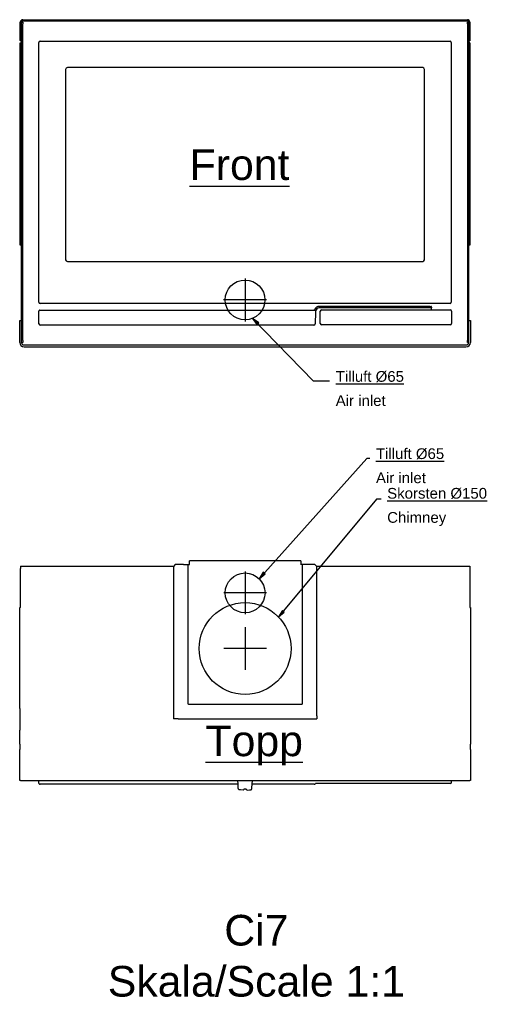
# Model space of a CAD drawing. Header units: millimetres. Extents: x -167 to 595, y -513 to 1094.
import ezdxf
from ezdxf.lldxf.tags import DXFTag

# ---------------------------------------------------------------- set-up
doc = ezdxf.new("R2010")
doc.units = ezdxf.units.MM
for name, color, linetype in [('Default', 7, 'Continuous'), ('dimension', 7, 'Continuous'), ('DV1_Default', 7, 'Continuous'), ('DV1_dimension', 7, 'Continuous'), ('DV2_dimension', 7, 'Continuous')]:
    doc.layers.add(name, color=color, linetype=linetype)
tags = doc.linetypes.add('CENTER2', pattern=[28.575, 19.05, -3.175, 3.175, -3.175]).pattern_tags.tags
tags[10:11] = [DXFTag(74, 4), DXFTag(75, 0), DXFTag(340, '0'), DXFTag(46, 0.0), DXFTag(50, 0.0), DXFTag(44, 0.0), DXFTag(45, 0.0)]
tags[8:9] = [DXFTag(74, 4), DXFTag(75, 0), DXFTag(340, '0'), DXFTag(46, 0.0), DXFTag(50, 0.0), DXFTag(44, 0.0), DXFTag(45, 0.0)]
tags[6:7] = [DXFTag(74, 4), DXFTag(75, 0), DXFTag(340, '0'), DXFTag(46, 0.0), DXFTag(50, 0.0), DXFTag(44, 0.0), DXFTag(45, 0.0)]
tags[4:5] = [DXFTag(74, 4), DXFTag(75, 0), DXFTag(340, '0'), DXFTag(46, 0.0), DXFTag(50, 0.0), DXFTag(44, 0.0), DXFTag(45, 0.0)]

# ---------------------------------------------------------------- blocks, each defined once
blk = doc.blocks.new('Block1')
at = {"layer": 'dimension', "linetype": 'Continuous'}
for points in [[(22.2, 531.8), (12.2, 539.1), (19.3, 528.9)], [(29.5, 124.5), (22.9, 114), (32.6, 121.8)], [(60.8, 62.2), (54.6, 51.5), (64, 59.6)]]:
    blk.add_hatch(color=7, dxfattribs=at).paths.add_polyline_path(points)
at = {"layer": 'dimension', "color": 7, "linetype": 'Continuous'}
for p, q in [((111.8, 436.5), (12.2, 539.1)), ((22.2, 531.8), (12.2, 539.1)), ((12.2, 539.1), (19.3, 528.9)), ((19.3, 528.9), (22.2, 531.8)), ((138, 436.5), (111.8, 436.5)), ((198.9, 310.5), (22.9, 114)), ((203.7, 310.5), (198.9, 310.5)), ((214.3, 244.1), (54.6, 51.5)), ((222, 244.1), (214.3, 244.1)), ((29.5, 124.5), (22.9, 114)), ((22.9, 114), (32.6, 121.8)), ((32.6, 121.8), (29.5, 124.5)), ((60.8, 62.2), (54.6, 51.5)), ((54.6, 51.5), (64, 59.6)), ((64, 59.6), (60.8, 62.2))]:
    blk.add_line(p, q, dxfattribs=at)
at = {"layer": 'dimension', "char_height": 50}
for s, insert, width, attachment_point in [('{\\fArial|b0||i0||c0|p34;\\C7;\\L\\H50.;\\W1.;\\pxsm1.35;Front}', (-90.6, 815), 163.044, 1), ('{\\fArial|b0||i0||c0|p34;\\C7;\\L\\H50.;\\W1.;\\pxsm1.35;Topp}', (-64.7, -125.7), 160.87, 1), ('{\\fArial|b0||i0||c0|p34;\\C7;\\H50.;\\W1.;Ci7\\P}{\\fArial|b0||i0||c0|p34;\\C7;\\H50.;\\W1.;Skala/Scale 1:1}', (18.4, -501.9), 759.672, 5)]:
    blk.add_mtext(s, dxfattribs=dict(at, insert=insert, width=width, attachment_point=attachment_point))
at = {"layer": 'dimension', "char_height": 17.5, "attachment_point": 1, "line_spacing_factor": 0.3}
for s, insert, width in [('{\\fArial|b0||i0||c0|p34;\\C7;\\L\\H17.5;\\W1.;\\pxsm1.35;Tilluft Ø65\\P}{\\fArial|b0||i0||c0|p34;\\C7;\\H17.5;\\W1.;\\pxsm1.35;Air inlet}', (148, 453), 111.848), ('{\\fArial|b0||i0||c0|p34;\\C7;\\L\\H17.5;\\W1.;\\pxsm1.35;Tilluft Ø65\\P}{\\fArial|b0||i0||c0|p34;\\C7;\\H17.5;\\W1.;\\pxsm1.35;Air inlet}', (213.7, 326.9), 111.848), ('{\\fArial|b0||i0||c0|p34;\\C7;\\L\\H17.5;\\W1.;\\pxsm1.35;Skorsten Ø150\\P}{\\fArial|b0||i0||c0|p34;\\C7;\\H17.5;\\W1.;\\pxsm1.35;Chimney}', (232, 262.2), 163.967)]:
    blk.add_mtext(s, dxfattribs=dict(at, insert=insert, width=width))
blk = doc.blocks.new('Block2')
at = {"layer": 'dimension', "color": 7, "linetype": 'CENTER2'}
for p, q in [((0, 35), (0, -35)), ((35, 0), (-35, 0))]:
    blk.add_line(p, q, dxfattribs=at)
at = {"layer": 'DV1_Default', "color": 7, "linetype": 'Continuous'}
blk.add_circle((0, 0), 32.5, dxfattribs=at)
for centre, radius, start, end in [((-334.7, 420.4), 2, 90, 180), ((334.7, 420.4), 2, 0, 90), ((-290.1, 376.3), 2.97, 90, 180), ((290.1, 376.3), 2.97, 0, 90), ((-290.1, 65.7), 2.97, 180, 270), ((290.1, 65.7), 2.97, 270, 0), ((-334.7, -3.8), 2, 180.4817, 270), ((334.7, -3.8), 2, 270, 359.5183), ((121.8, -19.9), 7, 162.2546, 179), ((112.5, -39), 2, 270, 359.02)]:
    blk.add_arc(centre, radius, start, end, dxfattribs=at)
at = {"layer": 'DV1_dimension', "color": 7, "linetype": 'Continuous'}
for p, q in [((-367, 426.5), (-367, 453.6)), ((-365, 426.5), (-365, 453.6)), ((-365, 453.6), (-363, 453.6)), ((-365, -66.3), (-365, 450.6)), ((-363.1, 457.5), (363.1, 457.5)), ((-363.1, 455.5), (363.1, 455.5)), ((-363, 453.6), (-363, 450.6)), ((-363, -66.3), (-363, 450.6)), ((363, 450.6), (363, 453.6)), ((363, 453.6), (365, 453.6)), ((363, 450.6), (363, -66.3)), ((365, 453.6), (365, 426.5)), ((365, 450.6), (365, -66.3)), ((367, 453.6), (367, 426.5)), ((-367, 423.5), (-367, 426.5)), ((-367, 423.5), (-367, 422.8)), ((-365, 422.8), (-367, 422.8)), ((-367, 419.5), (-365, 419.5)), ((-367, 92.5), (-367, 419.5)), ((-336.7, -3.8), (-336.7, 420.4)), ((-334.7, 422.4), (334.7, 422.4)), ((336.7, 420.4), (336.7, -3.8)), ((365, 422.8), (367, 422.8)), ((367, 419.5), (365, 419.5)), ((367, 426.5), (367, 423.5)), ((367, 423.5), (367, 422.8)), ((367, 419.5), (367, 92.5)), ((-293, 376.3), (-293, 65.7)), ((290.1, 379.2), (-290.1, 379.2)), ((293, 65.7), (293, 376.3)), ((-367, 89.5), (-367, 92.5)), ((-365, 89.5), (-367, 89.5)), ((367, 89.5), (365, 89.5)), ((367, 92.5), (367, 89.5)), ((-290.1, 62.8), (290.1, 62.8)), ((334.7, -5.8), (-334.7, -5.8)), ((301.5, -10.7), (121.6, -10.7)), ((303.7, -12.9), (122, -12.9)), ((301.5, -10.7), (303.5, -10.7)), ((304.5, -12.9), (303.7, -12.9)), ((304.5, -11.7), (304.5, -12.9)), ((304.5, -16.1), (304.5, -12.9)), ((-336.5, -39), (-336.9, -18.5)), ((-334.9, -16.5), (114.2, -16.5)), ((114.8, -19.8), (114.5, -39)), ((115.3, -17.8), (115.2, -17.8)), ((122.9, -38.7), (122.9, -18.4)), ((124.9, -16.4), (335.2, -16.4)), ((337.2, -18.4), (337.2, -38.7)), ((-368, -33.5), (-365, -33.5)), ((-368, -36.5), (-368, -33.5)), ((-368, -69.3), (-368, -36.5)), ((-365, -69.3), (-365, -36.5)), ((112.5, -41), (-334.5, -41)), ((335.2, -40.7), (124.9, -40.7)), ((365, -33.5), (368, -33.5)), ((365, -36.5), (365, -69.3)), ((368, -33.5), (368, -36.5)), ((368, -36.5), (368, -69.3)), ((-363, -69.3), (-365, -69.3)), ((-363, -66.3), (-363, -69.3)), ((-360.8, -73.5), (360.8, -73.5)), ((-360.8, -76.5), (360.8, -76.5)), ((363, -69.3), (363, -66.3)), ((365, -69.3), (363, -69.3))]:
    blk.add_line(p, q, dxfattribs=at)
for centre, radius, start, end in [((-363.1, 453.6), 3.9, 90, 180), ((-363.1, 453.6), 1.9, 90, 180), ((363.1, 453.6), 3.9, 0, 90), ((363.1, 453.6), 1.9, 0, 90), ((112.2, -15.5), 1, 270, 333.409), ((121.7, -20.2), 9.56, 150.3573, 153.3993), ((121.6, -20.2), 9.5, 90, 150.3476), ((123.7, -21), 8.97, 146.6139, 159.1942), ((122.8, -19.9), 7, 90, 90.5004), ((303.5, -11.7), 1, 0, 90), ((-334.9, -18.5), 2, 90, 181), ((114.2, -17.4), 0.947, 31.8947, 89.7868), ((114.2, -17.5), 1.02, 344.7458, 35.2642), ((124.9, -18.4), 2, 90, 180), ((335.2, -18.4), 2, 0, 90), ((-334.5, -39), 2, 181, 270), ((-294.5, -40.9), 0.108, 300, 324.7356), ((124.9, -38.7), 2, 180, 270), ((335.2, -38.7), 2, 270, 0), ((-360.8, -69.3), 7.2, 180, 270), ((-360.8, -69.3), 4.2, 180, 270), ((325.3, -73.5), 3, 260.2321, 270), ((360.8, -69.3), 7.2, 270, 0), ((360.8, -69.3), 4.2, 270, 0)]:
    blk.add_arc(centre, radius, start, end, dxfattribs=at)
blk.add_ellipse((122, -19.9), major_axis=(7, 0), ratio=0.999559, start_param=1.570796, end_param=2.553676, dxfattribs=at)
blk = doc.blocks.new('Block3')
at = {"layer": 'dimension', "color": 7, "linetype": 'CENTER2'}
for p, q in [((0, 125.9), (0, 55.9)), ((35, 90.9), (-35, 90.9)), ((0, 35), (0, -35)), ((35, 0), (-35, 0))]:
    blk.add_line(p, q, dxfattribs=at)
at = {"layer": 'DV2_dimension', "color": 7, "linetype": 'Continuous'}
for p, q in [((-367, 134.4), (-363.1, 134.4)), ((-367, 134.4), (-367, 132.4)), ((-367, 132.4), (-367, 130.5)), ((-367, 66.9), (-367, 130.5)), ((-363.1, 134.4), (-116.7, 134.4)), ((-114.1, 137), (-117.1, 134)), ((-117.1, 134), (-117.1, -109.6)), ((-100.5, 137), (-114.1, 137)), ((-100.5, 137), (-93.2, 137)), ((-93.2, -91), (-93.2, 137)), ((-93.2, 137), (-90.8, 137)), ((-90.8, 137), (-90.8, 143.2)), ((90.8, 143.2), (-90.8, 143.2)), ((-90.8, 137), (-90.8, 137)), ((90, 137), (90, 137)), ((90.8, 143.2), (90.8, 137)), ((90.8, 137), (90.8, 137)), ((93.2, 137), (90.8, 137)), ((93.2, 137), (93.2, -91)), ((100.5, 137), (93.2, 137)), ((114.1, 137), (100.5, 137)), ((117.1, 134), (114.1, 137)), ((116.7, 134.4), (363.1, 134.4)), ((117.1, -109.6), (117.1, 134)), ((363.1, 134.4), (367, 134.4)), ((367, 134.4), (367, 132.4)), ((367, 132.4), (367, 130.5)), ((367, 130.5), (367, 66.9)), ((-367, 66.9), (-368, 66.9)), ((-368, 50.9), (-368, 66.9)), ((367, 66.9), (368, 66.9)), ((368, 66.9), (368, 50.9)), ((-368, -57.6), (-368, 50.9)), ((368, 50.9), (368, -57.6)), ((-368, -73.6), (-368, -57.6)), ((368, -57.6), (368, -73.6)), ((-368, -98.1), (-368, -73.6)), ((368, -73.6), (368, -98.1)), ((-92.4, -91), (-93.2, -91)), ((-92.4, -91), (92.4, -91)), ((92.4, -91), (93.2, -91)), ((-368, -98.1), (-368, -133.1)), ((-117.1, -109.6), (-117.1, -114.9)), ((117.1, -109.6), (117.1, -114.9)), ((368, -98.1), (368, -133.1)), ((-109.4, -114.9), (-117.1, -114.9)), ((-109.4, -114.9), (109.4, -114.9)), ((109.4, -114.9), (117.1, -114.9)), ((-368, -136.1), (-368, -133.1)), ((-368, -156.2), (-368, -136.1)), ((368, -133.1), (368, -136.1)), ((368, -136.1), (368, -156.2)), ((-368, -156.2), (-368, -165)), ((368, -165), (368, -156.2)), ((-368, -212.6), (-368, -165)), ((368, -165), (368, -212.6)), ((-368, -215.6), (-368, -212.6)), ((-367, -215.6), (-368, -215.6)), ((-367, -215.6), (-363.1, -215.6)), ((-363.1, -215.6), (363.1, -215.6)), ((-336.9, -219.6), (-336.9, -215.6)), ((-11.5, -221.6), (-334.9, -221.6)), ((-11.5, -221.6), (-11.9, -215.6)), ((-11.2, -227.2), (-11.5, -221.6)), ((11.2, -227.2), (11.5, -221.6)), ((11.5, -221.6), (11.9, -215.6)), ((113, -221.6), (11.5, -221.6)), ((115.2, -220.1), (115.2, -220.1)), ((115.2, -220.1), (115.2, -220.1)), ((335.2, -220.1), (115.2, -220.1)), ((337.2, -218.2), (337.3, -215.6)), ((363.1, -215.6), (367, -215.6)), ((368, -215.6), (367, -215.6)), ((368, -212.6), (368, -215.6)), ((-3.4, -231.1), (-7.4, -230.9)), ((1.1, -229.6), (-1.1, -229.6)), ((3.4, -231.1), (7.4, -230.9))]:
    blk.add_line(p, q, dxfattribs=at)
for centre, radius in [((0, 90.9), 32.5), ((0, 0), 75)]:
    blk.add_circle(centre, radius, dxfattribs=at)
for centre, radius, start, end in [((-367.6, -156.7), 0.669, 132.2863, 145.3212), ((112.9, -218.2), 3.43, 271.0769, 308.3731), ((113.3, -220), 1.9, 334.1734, 357.6904), ((335.2, -218.1), 2, 270, 358), ((-3.4, -230.1), 1, 268.6995, 335.9286), ((-1.1, -231.1), 1.5, 142.9908, 154.9243), ((-1.1, -231.1), 1.5, 90, 142.9908), ((1.1, -231.1), 1.5, 37.0092, 90), ((1.1, -231.1), 1.5, 25.0757, 37.0092), ((3.4, -230.1), 1, 204.0715, 271.3004)]:
    blk.add_arc(centre, radius, start, end, dxfattribs=at)
blk.add_ellipse((-334.9, -219.6), major_axis=(0, 2), ratio=0.999848, start_param=1.570796, end_param=3.141593, dxfattribs=at)
for points, knots in [([(-7.4, -230.9), (-7.7, -230.9), (-8.1, -230.9), (-8.8, -230.8), (-9.5, -230.6), (-10, -230.3), (-10.4, -229.9), (-10.7, -229.5), (-10.9, -229), (-11.1, -228.5), (-11.2, -228.1), (-11.2, -227.6), (-11.2, -227.3), (-11.2, -227.2)], [0, 0, 0, 0, 0.117186, 0.230424, 0.337254, 0.435682, 0.526932, 0.614657, 0.700397, 0.783101, 0.861124, 0.933433, 1, 1, 1, 1]), ([(7.4, -230.9), (7.8, -230.9), (8.2, -230.9), (8.8, -230.8), (9.1, -230.7), (9.6, -230.5), (10, -230.4), (10.6, -229.7), (10.8, -229.4), (11, -228.8), (11.1, -228.6), (11.2, -227.9), (11.2, -227.5), (11.2, -227.2)], [0, 0, 0, 0, 0.25, 0.25, 0.375, 0.375, 0.5, 0.5, 0.625, 0.625, 0.75, 0.75, 1, 1, 1, 1])]:
    blk.add_open_spline(points, degree=3, knots=knots, dxfattribs=at)

msp = doc.modelspace()

# ---------------------------------------------------------------- block references
at = {"layer": 'Default', "color": 7}
for name, p in [('Block2', (200.6, 636.8)), ('Block1', (200.7, 67.6)), ('Block3', (200.7, 67.6))]:
    msp.add_blockref(name, p, dxfattribs=at)

doc.saveas('drawing.dxf')
